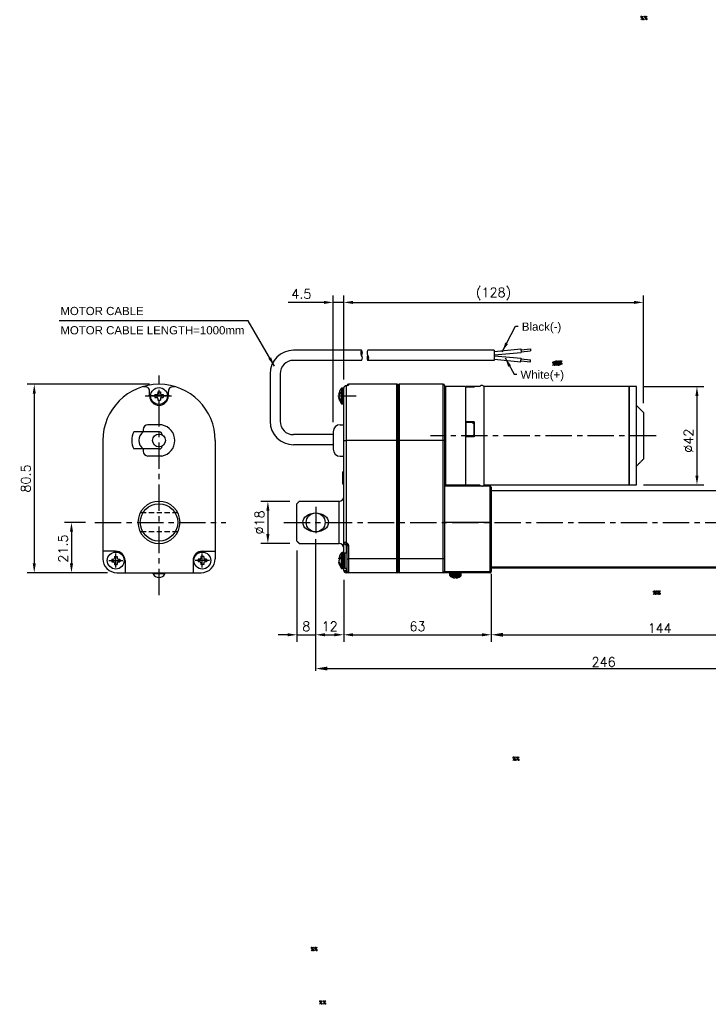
# Model space of a CAD drawing. Extents: x -100 to 416, y -103 to 357.
# Tile 1 of 2: x -100 to 194, y -103 to 317. Entities that reach past the tile are written whole.
import ezdxf

# ---------------------------------------------------------------- set-up
doc = ezdxf.new("R2010")
doc.units = 0
doc.header["$LTSCALE"] = 9
doc.header["$MEASUREMENT"] = 0
doc.header["$PDMODE"] = 3
for name, pattern in [('CENTER', [2, 1.25, -0.25, 0.25, -0.25]), ('HIDDEN', [0.375, 0.25, -0.125]), ('SLD-實線', [0])]:
    doc.linetypes.add(name, pattern=pattern)
doc.layers.get('0').update_dxf_attribs({"linetype": 'CONTINUOUS'})
doc.layers.get('DEFPOINTS').update_dxf_attribs({"linetype": 'CONTINUOUS'})
for name, color, linetype in [('CE', 2, 'CENTER'), ('DIM', 4, 'CONTINUOUS'), ('DIM0', 4, 'CONTINUOUS'), ('HID', 1, 'HIDDEN')]:
    doc.layers.add(name, color=color, linetype=linetype)
doc.styles.get("Standard").update_dxf_attribs({"font": 'txt.shx'})
doc.dimstyles.new('FU-2D', dxfattribs={"dimtxt": 2, "dimasz": 2, "dimexe": 1.5, "dimexo": 1, "dimgap": 0.8, "dimtad": 1, "dimdec": 3, "dimtxsty": 'STANDARD', "dimblk1": 'OPEN', "dimblk2": 'OPEN', "dimsah": 1, "dimcen": -1.5, "dimclrd": 256, "dimclre": 256, "dimclrt": 256, "dimazin": 3, "dimtp": 0.3, "dimtfac": 0.8, "dimtmove": 0, "dimatfit": 3, "dimtolj": 1})
doc.dimstyles.get("Standard").update_dxf_attribs({"dimtxt": 3, "dimasz": 2, "dimexe": 1, "dimexo": 1, "dimgap": 0.8, "dimtad": 1, "dimtxsty": 'STANDARD', "dimblk1": 'CLOSED', "dimblk2": 'CLOSED', "dimsah": 1, "dimcen": 1, "dimclrd": 256, "dimclre": 256, "dimclrt": 256, "dimazin": 3, "dimtp": 0.3, "dimtfac": 0.8, "dimtmove": 0, "dimatfit": 3, "dimtolj": 1})
doc.dimstyles.new('STANDARD$0', dxfattribs={"dimtxt": 3, "dimasz": 2, "dimexe": 1, "dimexo": 1, "dimgap": 0.8, "dimtad": 1, "dimtxsty": 'STANDARD', "dimblk1": 'CLOSED', "dimblk2": 'CLOSED', "dimsah": 1, "dimcen": 1, "dimclrd": 256, "dimclre": 256, "dimclrt": 256, "dimazin": 3, "dimtp": 0.3, "dimtfac": 0.8, "dimtmove": 0, "dimatfit": 3, "dimtolj": 1})

# ---------------------------------------------------------------- blocks, each defined once
blk = doc.blocks.new('*D4')
at = {"layer": 'DEFPOINTS', "color": 0}
for p in [(166.31, 196.58), (38.31, 159.6), (166.31, 149.6)]:
    blk.add_point(p, dxfattribs=at)
at = {"layer": 'DIM'}
for p, q in [((38.31, 163.6), (38.31, 199.58)), ((166.31, 153.6), (166.31, 199.58)), ((42.31, 196.58), (162.31, 196.58))]:
    blk.add_line(p, q, dxfattribs=at)
for points in [[(42.31, 197.24), (42.31, 195.91), (38.31, 196.58)], [(162.31, 197.24), (162.31, 195.91), (166.31, 196.58)]]:
    blk.add_solid(points, dxfattribs=at)
at = {"layer": 'DIM', "insert": (102.31, 200.18), "char_height": 4, "attachment_point": 5}
blk.add_mtext('\\A1;(128)', dxfattribs=at)
blk = doc.blocks.new('_CLOSED')
at = {"color": 0, "linetype": 'BYBLOCK'}
for p, q in [((-1, 0.17), (0, 0)), ((-1, 0.17), (-1, -0.17)), ((0, 0), (-1, -0.17)), ((0, 0), (-1, 0))]:
    blk.add_line(p, q, dxfattribs=at)
blk = doc.blocks.new('*D7')
at = {"layer": 'DEFPOINTS', "color": 0}
for p in [(19.31, 111.6), (5.9, 93.6), (19.31, 93.6)]:
    blk.add_point(p, dxfattribs=at)
at = {"layer": 'DIM'}
for p, q in [((15.31, 111.6), (2.9, 111.6)), ((5.9, 107.6), (5.9, 97.6)), ((15.31, 93.6), (2.9, 93.6))]:
    blk.add_line(p, q, dxfattribs=at)
for points in [[(5.23, 107.6), (6.56, 107.6), (5.9, 111.6)], [(5.23, 97.6), (6.56, 97.6), (5.9, 93.6)]]:
    blk.add_solid(points, dxfattribs=at)
at = {"layer": 'DIM', "insert": (2.3, 102.57), "char_height": 4, "attachment_point": 5, "rotation": 90}
blk.add_mtext('\\A1;%%c18', dxfattribs=at)
blk = doc.blocks.new('*D8')
at = {"layer": 'DEFPOINTS', "color": 0}
for p in [(26.31, 96.4), (38.31, 82.1), (38.31, 54.61)]:
    blk.add_point(p, dxfattribs=at)
at = {"layer": 'DIM'}
for p, q in [((26.31, 92.4), (26.31, 51.61)), ((38.31, 78.1), (38.31, 51.61)), ((30.31, 54.61), (34.31, 54.61))]:
    blk.add_line(p, q, dxfattribs=at)
for points in [[(30.31, 55.28), (30.31, 53.94), (26.31, 54.61)], [(34.31, 55.28), (34.31, 53.94), (38.31, 54.61)]]:
    blk.add_solid(points, dxfattribs=at)
at = {"layer": 'DIM', "insert": (32.31, 58.21), "char_height": 4, "attachment_point": 5}
blk.add_mtext('\\A1;12', dxfattribs=at)
blk = doc.blocks.new('*D9')
at = {"layer": 'DEFPOINTS', "color": 0}
for p in [(18.31, 94.6), (26.31, 96.4), (26.31, 54.61)]:
    blk.add_point(p, dxfattribs=at)
at = {"layer": 'DIM'}
for p, q in [((18.31, 90.6), (18.31, 51.61)), ((26.31, 92.4), (26.31, 51.61)), ((14.31, 54.61), (10.31, 54.61)), ((18.31, 54.61), (26.31, 54.61)), ((30.31, 54.61), (34.31, 54.61))]:
    blk.add_line(p, q, dxfattribs=at)
for points in [[(14.31, 55.28), (14.31, 53.94), (18.31, 54.61)], [(30.31, 55.28), (30.31, 53.94), (26.31, 54.61)]]:
    blk.add_solid(points, dxfattribs=at)
at = {"layer": 'DIM', "insert": (22.31, 58.21), "char_height": 4, "attachment_point": 5}
blk.add_mtext('\\A1;8', dxfattribs=at)
blk = doc.blocks.new('*D10')
at = {"layer": 'DEFPOINTS', "color": 0}
for p in [(38.31, 82.1), (101.31, 81.6), (101.31, 54.61)]:
    blk.add_point(p, dxfattribs=at)
at = {"layer": 'DIM'}
for p, q in [((38.31, 78.1), (38.31, 51.61)), ((101.31, 77.6), (101.31, 51.61)), ((42.31, 54.61), (97.31, 54.61))]:
    blk.add_line(p, q, dxfattribs=at)
for points in [[(42.31, 55.28), (42.31, 53.94), (38.31, 54.61)], [(97.31, 55.28), (97.31, 53.94), (101.31, 54.61)]]:
    blk.add_solid(points, dxfattribs=at)
at = {"layer": 'DIM', "insert": (69.81, 58.21), "char_height": 4, "attachment_point": 5}
blk.add_mtext('\\A1;63', dxfattribs=at)
blk = doc.blocks.new('*D11')
at = {"layer": 'DEFPOINTS', "color": 0}
for p in [(33.81, 196.58), (38.31, 159.6), (33.81, 141.35)]:
    blk.add_point(p, dxfattribs=at)
at = {"layer": 'DIM'}
for p, q in [((33.81, 145.35), (33.81, 199.58)), ((38.31, 163.6), (38.31, 199.58)), ((29.81, 196.58), (14.61, 196.58)), ((38.31, 196.58), (33.81, 196.58)), ((42.31, 196.58), (46.31, 196.58))]:
    blk.add_line(p, q, dxfattribs=at)
for points in [[(29.81, 197.24), (29.81, 195.91), (33.81, 196.58)], [(42.31, 197.24), (42.31, 195.91), (38.31, 196.58)]]:
    blk.add_solid(points, dxfattribs=at)
at = {"layer": 'DIM', "insert": (20.21, 200.18), "char_height": 4, "attachment_point": 5}
blk.add_mtext('\\A1;4.5', dxfattribs=at)
blk = doc.blocks.new('*D16')
at = {"layer": 'DEFPOINTS', "color": 0}
for p in [(162.31, 160.6), (162.31, 118.6), (189.21, 118.6)]:
    blk.add_point(p, dxfattribs=at)
at = {"layer": 'DIM'}
for p, q in [((166.31, 160.6), (192.21, 160.6)), ((189.21, 156.6), (189.21, 122.6)), ((166.31, 118.6), (192.21, 118.6))]:
    blk.add_line(p, q, dxfattribs=at)
for points in [[(188.54, 156.6), (189.87, 156.6), (189.21, 160.6)], [(188.54, 122.6), (189.87, 122.6), (189.21, 118.6)]]:
    blk.add_solid(points, dxfattribs=at)
at = {"layer": 'DIM', "insert": (185.61, 137.49), "char_height": 4, "attachment_point": 5, "rotation": 90}
blk.add_mtext('\\A1;%%C42', dxfattribs=at)
blk = doc.blocks.new('*D22')
at = {"layer": 'DEFPOINTS', "color": 0}
for p in [(-68.01, 102.6), (-78.01, 81.1), (-58.61, 81.1)]:
    blk.add_point(p, dxfattribs=at)
at = {"layer": 'DIM'}
for p, q in [((-72.01, 102.6), (-81.01, 102.6)), ((-78.01, 98.6), (-78.01, 85.1)), ((-62.61, 81.1), (-81.01, 81.1))]:
    blk.add_line(p, q, dxfattribs=at)
for points in [[(-78.68, 98.6), (-77.35, 98.6), (-78.01, 102.6)], [(-78.68, 85.1), (-77.35, 85.1), (-78.01, 81.1)]]:
    blk.add_solid(points, dxfattribs=at)
at = {"layer": 'DIM', "insert": (-81.61, 91.42), "char_height": 4, "attachment_point": 5, "rotation": 90}
blk.add_mtext('\\A1;21.5', dxfattribs=at)
blk = doc.blocks.new('*D23')
at = {"layer": 'DEFPOINTS', "color": 0}
for p in [(-40.61, 161.6), (-93.91, 81.1), (-58.61, 81.1)]:
    blk.add_point(p, dxfattribs=at)
at = {"layer": 'DIM'}
for p, q in [((-44.61, 161.6), (-96.91, 161.6)), ((-93.91, 157.6), (-93.91, 85.1)), ((-62.61, 81.1), (-96.91, 81.1))]:
    blk.add_line(p, q, dxfattribs=at)
for points in [[(-94.57, 157.6), (-93.24, 157.6), (-93.91, 161.6)], [(-94.57, 85.1), (-93.24, 85.1), (-93.91, 81.1)]]:
    blk.add_solid(points, dxfattribs=at)
at = {"layer": 'DIM', "insert": (-97.51, 121.35), "char_height": 4, "attachment_point": 5, "rotation": 90}
blk.add_mtext('\\A1;80.5', dxfattribs=at)
blk = doc.blocks.new('*D28')
at = {"layer": 'DEFPOINTS', "color": 0}
for p in [(26.31, 96.4), (272.31, 91.44), (272.31, 40.18)]:
    blk.add_point(p, dxfattribs=at)
at = {"layer": 'DIM'}
for p, q in [((26.31, 95.4), (26.31, 39.18)), ((272.31, 90.44), (272.31, 39.18)), ((31.31, 40.18), (267.31, 40.18))]:
    blk.add_line(p, q, dxfattribs=at)
for points in [[(31.31, 41.02), (31.31, 39.35), (26.31, 40.18)], [(267.31, 41.02), (267.31, 39.35), (272.31, 40.18)]]:
    blk.add_solid(points, dxfattribs=at)
at = {"layer": 'DIM', "insert": (149.31, 42.98), "char_height": 4, "attachment_point": 5}
blk.add_mtext('\\A1;246', dxfattribs=at)
blk = doc.blocks.new('*D29')
at = {"layer": 'DEFPOINTS', "color": 0}
for p in [(245.31, 84.53), (101.31, 81.6), (245.31, 54.61)]:
    blk.add_point(p, dxfattribs=at)
at = {"layer": 'DIM'}
for p, q in [((101.31, 80.6), (101.31, 53.61)), ((245.31, 83.53), (245.31, 53.61)), ((106.31, 54.61), (240.31, 54.61))]:
    blk.add_line(p, q, dxfattribs=at)
for points in [[(106.31, 55.44), (106.31, 53.77), (101.31, 54.61)], [(240.31, 55.44), (240.31, 53.77), (245.31, 54.61)]]:
    blk.add_solid(points, dxfattribs=at)
at = {"layer": 'DIM', "insert": (173.31, 57.41), "char_height": 4, "attachment_point": 5}
blk.add_mtext('\\A1;144', dxfattribs=at)

msp = doc.modelspace()

# ---------------------------------------------------------------- linework, layer by layer
at = {"ltscale": 0.5}
for p, q in [((102.502, 175.667), (113.979, 176.685)), ((113.979, 176.685), (114.112, 175.191)), ((114.011, 176.33), (118.045, 176.687)), ((118.045, 176.687), (118.119, 175.851)), ((45.932, 176.109), (16.82, 176.109)), ((102.502, 176.109), (48.64, 176.109)), ((102.502, 176.109), (102.502, 171.809)), ((102.502, 174.161), (114.112, 175.191)), ((102.502, 173.782), (114.112, 172.753)), ((113.979, 171.258), (114.112, 172.753)), ((114.085, 175.493), (118.119, 175.851)), ((114.085, 172.45), (118.119, 172.093)), ((45.932, 171.809), (16.82, 171.809)), ((102.502, 171.809), (48.64, 171.809)), ((102.502, 172.276), (113.979, 171.258)), ((114.011, 171.613), (118.045, 171.256)), ((118.045, 171.256), (118.119, 172.093)), ((6.82, 166.109), (6.82, 145.793)), ((11.12, 166.109), (11.12, 145.793)), ((33.812, 140.093), (16.82, 140.093)), ((33.812, 135.793), (16.82, 135.793))]:
    msp.add_line(p, q, dxfattribs=at)
at = {"color": 7, "linetype": 'SLD-實線'}
for p, q in [((37.613, 160.001), (37.613, 153.201)), ((38.113, 160.001), (38.113, 153.201)), ((38.313, 137.601), (38.313, 159.951)), ((39.313, 160.923), (39.313, 160.951)), ((39.313, 160.923), (39.313, 137.601)), ((40.313, 161.601), (40.313, 161.238)), ((61.013, 161.601), (61.013, 137.601)), ((61.013, 137.601), (61.013, 161.601)), ((61.313, 137.601), (61.313, 161.601)), ((61.513, 137.601), (61.513, 161.101)), ((62.013, 161.601), (62.013, 137.601)), ((80.813, 137.601), (80.813, 161.601)), ((81.313, 161.101), (81.313, 137.601)), ((81.813, 160.601), (81.813, 118.601)), ((90.313, 160.601), (90.313, 129.101)), ((90.313, 160.348), (90.313, 145.531)), ((94.063, 160.348), (90.313, 160.348)), ((93.063, 160.356), (90.563, 160.356)), ((94.063, 160.506), (94.063, 160.348)), ((98.313, 139.601), (98.313, 160.601)), ((160.313, 118.601), (160.313, 160.601)), ((160.313, 160.601), (160.313, 118.601)), ((163.313, 118.601), (163.313, 160.601)), ((36.189, 157.304), (36.484, 157.297)), ((36.189, 155.897), (36.374, 155.902)), ((37.203, 159.787), (37.203, 153.415)), ((166.313, 149.601), (166.313, 134.601)), ((94.063, 145.531), (90.313, 145.531)), ((90.563, 145.266), (90.313, 145.266)), ((90.563, 145.482), (93.063, 145.482)), ((94.063, 145.266), (93.284, 145.266)), ((94.063, 145.205), (93.348, 145.205)), ((94.063, 145.531), (94.063, 139.087)), ((90.313, 139.087), (90.313, 118.601)), ((94.063, 139.087), (90.313, 139.087)), ((93.063, 139.137), (90.563, 139.137)), ((93.063, 139.087), (93.063, 139.137)), ((98.313, 118.601), (98.313, 139.601)), ((38.313, 94.101), (38.313, 137.601)), ((38.313, 137.601), (39.313, 137.601)), ((61.013, 137.601), (39.313, 137.601)), ((39.313, 137.601), (39.313, 94.101)), ((61.013, 137.601), (61.013, 87.101)), ((61.013, 137.601), (61.313, 137.601)), ((61.013, 87.101), (61.013, 137.601)), ((61.313, 87.101), (61.313, 137.601)), ((61.513, 137.601), (61.313, 137.601)), ((61.513, 87.101), (61.513, 137.601)), ((61.513, 137.601), (62.013, 137.601)), ((62.013, 137.601), (62.013, 87.101)), ((80.813, 137.601), (62.013, 137.601)), ((80.813, 87.101), (80.813, 137.601)), ((81.313, 137.601), (80.813, 137.601)), ((81.313, 137.601), (81.313, 87.101)), ((166.313, 134.601), (166.313, 129.601)), ((90.313, 129.101), (90.313, 118.601)), ((37.813, 124.149), (38.313, 124.149)), ((37.813, 124.149), (37.813, 124.015)), ((37.813, 124.015), (38.313, 124.015)), ((37.813, 123.867), (38.313, 123.867)), ((37.813, 123.081), (38.313, 123.081)), ((37.813, 123.081), (37.813, 119.124)), ((37.813, 119.124), (38.313, 119.124)), ((100.813, 102.601), (100.813, 118.101)), ((101.313, 117.601), (101.313, 102.601)), ((18.313, 102.601), (18.313, 110.601)), ((36.313, 102.601), (36.313, 111.601)), ((18.313, 94.601), (18.313, 102.601)), ((36.313, 93.601), (36.313, 102.601)), ((100.813, 102.601), (81.313, 102.601)), ((100.813, 81.601), (100.813, 102.601)), ((101.313, 102.601), (100.813, 102.601)), ((101.313, 102.601), (101.313, 81.601)), ((38.313, 94.101), (39.313, 94.101)), ((38.313, 89.659), (38.313, 94.101)), ((39.313, 93.101), (39.313, 94.101)), ((39.313, 93.101), (39.313, 89.501)), ((39.813, 92.687), (40.313, 92.687)), ((39.813, 87.101), (39.813, 92.687)), ((40.313, 92.687), (40.313, 87.101)), ((37.203, 89.487), (37.203, 83.115)), ((37.613, 89.701), (37.613, 82.901)), ((38.113, 89.701), (38.113, 82.901)), ((38.613, 89.201), (38.613, 83.401)), ((38.813, 89.501), (38.813, 83.101)), ((36.189, 86.999), (36.518, 86.991)), ((36.189, 85.604), (36.337, 85.608)), ((36.189, 85.602), (36.338, 85.606)), ((39.813, 81.601), (39.813, 87.101)), ((39.813, 87.101), (40.313, 87.101)), ((40.313, 87.101), (40.313, 81.101)), ((61.013, 87.101), (40.313, 87.101)), ((61.013, 87.101), (61.013, 81.101)), ((61.013, 87.101), (61.313, 87.101)), ((61.013, 81.101), (61.013, 87.101)), ((61.313, 81.101), (61.313, 87.101)), ((61.513, 87.101), (61.313, 87.101)), ((61.513, 81.601), (61.513, 87.101)), ((62.013, 87.101), (61.513, 87.101)), ((62.013, 87.101), (62.013, 81.101)), ((80.813, 87.101), (62.013, 87.101)), ((80.813, 81.101), (80.813, 87.101)), ((81.313, 87.101), (80.813, 87.101)), ((81.313, 87.101), (81.313, 81.601)), ((38.313, 82.101), (38.313, 82.943)), ((38.313, 82.101), (39.313, 82.101)), ((39.313, 83.101), (39.313, 82.101)), ((39.313, 81.101), (39.313, 82.101)), ((39.313, 82.101), (39.813, 82.101)), ((61.013, 81.101), (40.313, 81.101)), ((61.013, 81.101), (61.313, 81.101)), ((61.513, 83.101), (61.313, 83.101)), ((80.813, 81.101), (62.013, 81.101)), ((100.813, 81.101), (80.813, 81.101)), ((81.313, 81.601), (100.813, 81.601)), ((83.513, 80.601), (88.513, 80.601)), ((83.513, 80.101), (88.513, 80.101)), ((100.813, 81.601), (101.313, 81.601)), ((100.813, 81.601), (100.813, 81.101)), ((101.313, 83.601), (240.313, 83.601)), ((240.313, 83.101), (101.313, 83.101)), ((83.707, 79.705), (88.318, 79.705)), ((86.37, 78.815), (86.361, 79.513)), ((86.617, 78.815), (86.602, 79.513))]:
    msp.add_line(p, q, dxfattribs=at)
at = {"color": 7}
for p, q in [((-44.607, 156.601), (-44.607, 158.572)), ((-42.335, 157.177), (-41.615, 157.177)), ((-42.335, 157.177), (-42.335, 156.025)), ((-42.335, 156.025), (-41.615, 156.025)), ((-41.183, 158.329), (-40.031, 158.329)), ((-41.183, 158.329), (-41.183, 157.609)), ((-40.031, 158.329), (-40.031, 157.609)), ((-39.599, 157.177), (-38.879, 157.177)), ((-39.599, 156.025), (-38.879, 156.025)), ((-38.879, 157.177), (-38.879, 156.025)), ((-36.607, 156.601), (-36.607, 158.572)), ((-41.183, 155.593), (-41.183, 154.873)), ((-41.183, 154.873), (-40.031, 154.873)), ((-40.031, 155.593), (-40.031, 154.873)), ((-39.357, 144.234), (-45.357, 144.234)), ((36.812, 144.351), (38.313, 144.351)), ((-40.357, 141.234), (-51.312, 141.234)), ((-47.357, 142.234), (-47.357, 141.234)), ((-39.357, 140.234), (-39.357, 140.05)), ((33.812, 141.351), (33.812, 133.851)), ((-64.607, 137.601), (-64.607, 87.101)), ((-39.357, 135.151), (-39.357, 134.968)), ((-16.606, 137.601), (-16.606, 87.101)), ((-40.357, 133.968), (-51.312, 133.968)), ((-47.357, 133.968), (-47.357, 132.968)), ((-39.357, 130.968), (-45.357, 130.968)), ((36.812, 130.851), (38.313, 130.851)), ((-59.142, 90.292), (-64.607, 90.292)), ((-22.071, 90.292), (-16.606, 90.292)), ((-60.835, 86.877), (-60.115, 86.877)), ((-60.835, 86.877), (-60.835, 85.725)), ((-60.835, 85.725), (-60.115, 85.725)), ((-59.683, 88.029), (-59.683, 87.309)), ((-59.683, 88.029), (-58.531, 88.029)), ((-59.683, 85.293), (-59.683, 84.573)), ((-59.683, 84.573), (-58.531, 84.573)), ((-58.531, 88.029), (-58.531, 87.309)), ((-58.531, 85.293), (-58.531, 84.573)), ((-58.099, 86.877), (-57.379, 86.877)), ((-58.099, 85.725), (-57.379, 85.725)), ((-57.379, 86.877), (-57.379, 85.725)), ((-55.142, 86.292), (-55.142, 81.101)), ((-26.071, 86.292), (-26.071, 81.101)), ((-23.115, 86.877), (-23.835, 86.877)), ((-23.835, 86.877), (-23.835, 85.725)), ((-23.115, 85.725), (-23.835, 85.725)), ((-21.531, 88.029), (-22.683, 88.029)), ((-22.683, 88.029), (-22.683, 87.309)), ((-22.683, 85.293), (-22.683, 84.573)), ((-21.531, 84.573), (-22.683, 84.573)), ((-21.531, 88.029), (-21.531, 87.309)), ((-21.531, 85.293), (-21.531, 84.573)), ((-20.379, 86.877), (-21.099, 86.877)), ((-20.379, 85.725), (-21.099, 85.725)), ((-20.379, 86.877), (-20.379, 85.725)), ((-58.607, 81.101), (-22.606, 81.101)), ((-43.107, 80.6), (-43.107, 81.1)), ((-38.107, 80.6), (-43.107, 80.6)), ((-38.107, 80.6), (-38.107, 81.1))]:
    msp.add_line(p, q, dxfattribs=at)
for centre, radius in [((-40.607, 156.601), 3.6), ((-40.607, 137.601), 2.75), ((-40.607, 102.601), 8), ((-59.107, 86.301), 3.6), ((-22.107, 86.301), 3.6)]:
    msp.add_circle(centre, radius, dxfattribs=at)
at = {"color": 7, "linetype": 'SLD-實線'}
msp.add_circle((26.313, 102.601), 4.05, dxfattribs=at)
at = {"ltscale": 0.5}
for centre, radius, start, end in [((16.82, 166.109), 10, 90, 180), ((47.457, 175.034), 1.866, 144.8193, 215.1807), ((44.407, 175.034), 1.866, 324.8193, 35.1807), ((44.407, 172.884), 1.866, 324.8193, 35.1807), ((50.165, 175.034), 1.866, 144.8193, 215.1807), ((50.165, 172.884), 1.866, 144.8193, 215.1807), ((47.115, 172.884), 1.866, 324.8193, 35.1807), ((16.82, 166.109), 5.7, 90, 180), ((16.82, 145.793), 10, 180, 270), ((16.82, 145.793), 5.7, 180, 270)]:
    msp.add_arc(centre, radius, start, end, dxfattribs=at)
at = {"color": 7}
for centre, radius, start, end in [((-40.607, 137.601), 24, 0, 180), ((-46.607, 158.572), 2, 0, 109.47102), ((-34.607, 158.572), 2, 70.52898, 180), ((-40.607, 156.601), 4, 180, 0), ((-41.615, 157.609), 0.432, 270, 360), ((-41.615, 155.593), 0.432, 0, 90), ((-39.599, 157.609), 0.432, 180, 270), ((-39.599, 155.593), 0.432, 90, 180), ((-45.357, 142.234), 2, 90, 180), ((-40.607, 137.601), 6.75, 280.67193, 79.32807), ((36.812, 141.351), 3, 90, 180), ((-44.848, 137.601), 7.415, 150.66003, 209.33997), ((-44.848, 137.601), 4.415, 124.61929, 235.38071), ((-40.357, 140.234), 1, 0, 90), ((-40.357, 134.968), 1, 270, 0), ((-45.357, 132.968), 2, 180, 270), ((36.812, 133.851), 3, 180, 270), ((-40.607, 102.601), 9, 0, 180), ((-40.607, 102.601), 9, 180, 0), ((-59.142, 86.292), 4, 0, 90), ((-22.071, 86.292), 4, 90, 180), ((-58.607, 87.101), 6, 180, 270), ((-60.115, 87.309), 0.432, 270, 360), ((-60.115, 85.293), 0.432, 0, 90), ((-58.099, 87.309), 0.432, 180, 270), ((-58.099, 85.293), 0.432, 90, 180), ((-23.115, 87.309), 0.432, 270, 0), ((-23.115, 85.293), 0.432, 0, 90), ((-22.606, 87.101), 6, 270, 0), ((-21.099, 87.309), 0.432, 180, 270), ((-21.099, 85.293), 0.432, 90, 180), ((-40.607, 81.933), 2.833, 208.07249, 331.92751)]:
    msp.add_arc(centre, radius, start, end, dxfattribs=at)
at = {"color": 7, "linetype": 'SLD-實線'}
for centre, radius, start, end in [((37.613, 159.501), 0.5, 90, 145.0917), ((38.113, 159.501), 0.5, 66.41781, 90), ((39.313, 159.951), 1, 90, 180), ((39.299, 159.937), 0.986, 89.19092, 179.16725), ((39.313, 161.451), 0.5, 270, 279.63806), ((39.865, 160.775), 0.269, 78.50956, 103.65092), ((40.313, 161.101), 0.5, 90, 180), ((40.312, 160.735), 0.503, 89.88086, 136.69647), ((62.013, 161.101), 0.5, 90, 180), ((80.813, 161.101), 0.5, 0, 90), ((81.813, 160.101), 0.5, 90, 180), ((97.313, 160.101), 1, 0, 150), ((42.205, 156.296), 6.1, 145.0917, 170.62781), ((42.205, 156.905), 6.1, 190.14826, 214.9083), ((37.613, 153.701), 0.5, 214.9083, 270), ((38.113, 153.701), 0.5, 270, 293.57818), ((81.813, 119.101), 0.5, 180, 270), ((97.313, 119.101), 1, 210, 0), ((100.813, 117.601), 0.5, 0, 90), ((36.313, 113.601), 2, 270, 0), ((36.313, 91.601), 2, 0, 90), ((39.313, 94.101), 1, 180, 270), ((39.313, 92.601), 0.5, 0, 90), ((42.205, 85.996), 6.1, 145.0917, 170.69111), ((37.613, 89.201), 0.5, 90, 145.0917), ((38.113, 89.201), 0.5, 0, 90), ((42.205, 86.605), 6.1, 190.7992, 214.9083), ((37.613, 83.401), 0.5, 214.9083, 270), ((38.113, 83.401), 0.5, 270, 0), ((39.313, 82.101), 1, 180, 270), ((40.313, 81.601), 0.5, 180, 270), ((62.013, 81.601), 0.5, 180, 270), ((80.813, 81.601), 0.5, 270, 0), ((84.013, 80.601), 0.5, 90, 180), ((84.013, 80.101), 0.5, 180, 232.31156), ((88.013, 80.601), 0.5, 0, 90), ((88.013, 80.101), 0.5, 307.68844, 0), ((100.813, 81.601), 0.5, 270, 0), ((87.436, 84.532), 6.1, 232.31156, 237.83439), ((84.589, 84.532), 6.1, 304.68091, 307.68844)]:
    msp.add_arc(centre, radius, start, end, dxfattribs=at)
msp.add_ellipse((26.313, 102.601), major_axis=(-5.5, 0), ratio=0.7363636, dxfattribs=at)
for points in [[(38.113, 160.001), (37.613, 160.001)], [(39.919, 161.038), (39.813, 161.014)], [(61.013, 161.601), (40.313, 161.601)], [(61.313, 161.601), (61.013, 161.601)], [(80.813, 161.601), (62.013, 161.601)], [(90.313, 160.601), (81.813, 160.601)], [(94.063, 160.601), (90.563, 160.601)], [(90.563, 160.356), (90.563, 160.601)], [(94.063, 160.485), (93.063, 160.356)], [(96.447, 160.601), (94.063, 160.601)], [(160.313, 160.601), (98.313, 160.601)], [(163.313, 160.601), (160.313, 160.601)], [(36.579, 157.538), (36.189, 156.552)], [(36.579, 154.775), (36.189, 155.897)], [(36.579, 158.28), (36.579, 157.538)], [(61.513, 159.601), (61.313, 159.601)], [(36.579, 155.421), (36.579, 154.775)], [(37.613, 153.201), (38.113, 153.201)], [(166.313, 149.601), (163.313, 152.601)], [(90.563, 143.601), (90.313, 143.601)], [(93.063, 145.482), (94.063, 144.508)], [(90.313, 142.905), (90.563, 142.905)], [(90.563, 140.526), (90.313, 140.526)], [(90.313, 139.621), (90.563, 139.621)], [(94.063, 140.146), (93.063, 139.137)], [(94.063, 139.87), (93.288, 139.087)], [(163.313, 126.601), (166.313, 129.601)], [(100.813, 118.101), (81.313, 118.101)], [(81.813, 118.601), (90.313, 118.601)], [(90.313, 118.601), (96.447, 118.601)], [(98.313, 118.601), (160.313, 118.601)], [(160.313, 118.601), (163.313, 118.601)], [(240.313, 116.101), (101.313, 116.101)], [(19.313, 111.601), (18.313, 110.601)], [(36.313, 111.601), (19.313, 111.601)], [(18.313, 94.601), (19.313, 93.601)], [(19.313, 93.601), (36.313, 93.601)], [(38.113, 89.701), (37.613, 89.701)], [(39.813, 89.501), (38.813, 89.501)], [(36.579, 87.112), (36.189, 86.204)], [(36.579, 84.416), (36.189, 85.602)], [(36.579, 87.896), (36.579, 87.112)], [(36.579, 85.01), (36.579, 84.416)], [(38.813, 88.301), (38.613, 88.301)], [(38.613, 84.301), (38.813, 84.301)], [(37.613, 82.901), (38.113, 82.901)], [(38.813, 83.101), (39.813, 83.101)], [(83.513, 80.601), (83.513, 80.101)], [(88.513, 80.101), (88.513, 80.601)], [(83.971, 79.513), (84.212, 79.513)], [(84.212, 79.513), (85.656, 78.815)], [(86.038, 79.513), (86.976, 79.513)], [(86.614, 78.933), (86.37, 78.815)], [(86.976, 79.513), (86.617, 78.815)]]:
    msp.add_open_spline(points, degree=1, dxfattribs=at)
for points, knots in [([(39.813, 161.014), (39.754, 161.003), (39.646, 160.981), (39.478, 160.951), (39.37, 160.933), (39.314, 160.923), (39.313, 160.923)], [0, 0, 0, 0, 0.37229308, 0.68111395, 0.99015451, 1, 1, 1, 1]), ([(39.313, 160.923), (39.313, 160.923), (39.341, 160.942), (39.371, 160.959), (39.401, 160.958), (39.404, 160.958)], [0, 0, 0, 0, 0.0240087, 0.9020133, 1, 1, 1, 1]), ([(39.848, 161.048), (39.807, 161.038), (39.682, 161.008), (39.515, 160.98), (39.403, 160.961)], [0, 0, 0, 0, 0.3314485, 1, 1, 1, 1]), ([(39.984, 161.093), (39.985, 161.093), (39.991, 161.097), (39.948, 161.077), (39.89, 161.055), (39.813, 161.041), (39.797, 161.038)], [0, 0, 0, 0, 0.0631413, 0.386528, 0.8719918, 1, 1, 1, 1]), ([(40.313, 161.238), (40.294, 161.207), (40.258, 161.146), (40.071, 161.077), (39.941, 161.044), (39.919, 161.038)], [0, 0, 0, 0, 0.4636281, 0.907345, 1, 1, 1, 1]), ([(36.189, 157.304), (36.223, 157.449), (36.301, 157.783), (36.478, 158.1), (36.579, 158.28)], [0, 0, 0, 0, 0.43238118, 1, 1, 1, 1]), ([(36.189, 156.552), (36.223, 156.385), (36.301, 155.999), (36.478, 155.631), (36.579, 155.421)], [0, 0, 0, 0, 0.4323801, 1, 1, 1, 1]), ([(90.563, 139.137), (90.563, 139.747), (90.563, 140.966), (90.563, 143.1), (90.563, 144.587), (90.563, 145.482)], [0, 0, 0, 0, 0.2846888, 0.5693781, 1, 1, 1, 1]), ([(94.063, 140.146), (94.063, 140.755), (94.063, 142.224), (94.063, 143.665), (94.063, 144.508)], [0, 0, 0, 0, 0.4149529, 1, 1, 1, 1]), ([(37.813, 124.015), (37.813, 124.005), (37.813, 123.986), (37.813, 123.903), (37.813, 123.867)], [0, 0, 0, 0, 0.5627736, 1, 1, 1, 1]), ([(37.813, 123.867), (37.813, 123.724), (37.813, 123.469), (37.813, 123.2), (37.813, 123.081)], [0, 0, 0, 0, 0.5575018, 1, 1, 1, 1]), ([(39.813, 92.687), (39.806, 92.761), (39.789, 92.927), (39.651, 93.25), (39.51, 93.559), (39.388, 93.887), (39.339, 94.027), (39.313, 94.099), (39.313, 94.101)], [0, 0, 0, 0, 0.1460816, 0.3261825, 0.722694, 0.8562681, 0.9958866, 1, 1, 1, 1]), ([(39.313, 94.101), (39.314, 94.1), (39.366, 94.063), (39.467, 93.992), (39.739, 93.789), (40.042, 93.503), (40.274, 93.074), (40.3, 92.814), (40.313, 92.687)], [0, 0, 0, 0, 0.00350869, 0.10484117, 0.20609577, 0.56878824, 0.78909883, 1, 1, 1, 1]), ([(36.189, 86.999), (36.223, 87.132), (36.301, 87.44), (36.478, 87.731), (36.579, 87.896)], [0, 0, 0, 0, 0.4323811, 1, 1, 1, 1]), ([(36.189, 86.204), (36.223, 86.028), (36.301, 85.62), (36.478, 85.231), (36.579, 85.01)], [0, 0, 0, 0, 0.4323809, 1, 1, 1, 1]), ([(39.313, 81.101), (39.313, 81.101), (39.339, 81.101), (39.388, 81.113), (39.51, 81.19), (39.651, 81.36), (39.789, 81.524), (39.806, 81.577), (39.813, 81.601)], [0, 0, 0, 0, 0.004114, 0.1437321, 0.2773067, 0.6738175, 0.8539188, 1, 1, 1, 1]), ([(40.313, 81.101), (40.3, 81.101), (40.274, 81.101), (40.042, 81.101), (39.739, 81.101), (39.467, 81.101), (39.366, 81.101), (39.314, 81.101), (39.313, 81.101)], [0, 0, 0, 0, 0.2109012, 0.4312114, 0.7939039, 0.8951588, 0.996491, 1, 1, 1, 1]), ([(85.409, 78.815), (85.197, 78.885), (84.689, 79.054), (84.235, 79.344), (83.971, 79.513)], [0, 0, 0, 0, 0.4171483, 1, 1, 1, 1]), ([(85.656, 78.815), (85.711, 78.885), (85.845, 79.054), (85.967, 79.344), (86.038, 79.513)], [0, 0, 0, 0, 0.4171483, 1, 1, 1, 1]), ([(86.37, 78.815), (86.314, 78.883), (86.207, 79.015), (86.109, 79.243), (86.062, 79.352)], [0, 0, 0, 0, 0.52204611, 1, 1, 1, 1]), ([(86.617, 78.815), (86.829, 78.885), (87.336, 79.054), (87.79, 79.344), (88.055, 79.513)], [0, 0, 0, 0, 0.4171484, 1, 1, 1, 1])]:
    msp.add_open_spline(points, degree=3, knots=knots, dxfattribs=at)
at = {"layer": 'CE'}
for p, q in [((-40.607, 71.536), (-40.607, 165.365)), ((-46.477, 156.601), (-35.302, 156.601)), ((-36.107, 156.601), (-45.107, 156.601)), ((35.714, 156.601), (43.621, 156.601)), ((171.758, 139.599), (75.374, 139.599)), ((26.313, 109.21), (26.313, 96.397)), ((-68.009, 102.601), (-12.02, 102.601)), ((12.664, 102.601), (285.063, 102.601)), ((-59.107, 83.301), (-59.107, 89.301)), ((-22.107, 83.301), (-22.107, 89.301)), ((-62.107, 86.301), (-56.107, 86.301)), ((-19.107, 86.301), (-25.107, 86.301))]:
    msp.add_line(p, q, dxfattribs=at)
at = {"layer": 'DEFPOINTS', "color": 7, "linetype": 'BYBLOCK'}
for p in [(-35.946, 160.057), (-40.607, 156.601), (-16.606, 90.292), (-16.606, 87.101), (-58.571, 81.101), (-55.142, 81.101), (-26.071, 81.101), (-22.606, 81.101)]:
    msp.add_point(p, dxfattribs=at)
at = {"layer": 'DIM'}
msp.add_line((-2.59, 188.741), (-83.334, 188.741), dxfattribs=at)
at = {"layer": 'HID'}
for p, q in [((-32.595, 106.651), (-48.618, 106.651)), ((-32.595, 98.551), (-48.618, 98.551))]:
    msp.add_line(p, q, dxfattribs=at)

# ---------------------------------------------------------------- texts
at = {"layer": 'DIM'}
for p in [(127.364, 169.671), (127.818, 169.822), (128.271, 169.973), (128.724, 170.125), (170.287, 71.745), (170.74, 71.896), (110.405, 0.947)]:
    msp.add_text('%%', height=1.5, dxfattribs=at).set_placement(p)
at = {"layer": 'DIM', "char_height": 3.5, "attachment_point": 1}
for s, insert in [('{\\fArial|b0|i0|c0|p34;MOTOR CABLE}', (-82.759, 194.659)), ('{\\fArial|b0|i0|c0|p34;MOTOR CABLE LENGTH=1000mm}', (-82.759, 186.422)), ('{\\fArial|b0|i0|c0|p34;Black(-)}', (114.404, 187.975)), ('{\\fArial|b0|i0|c0|p34;White(+)}', (113.818, 167.475))]:
    msp.add_mtext(s, dxfattribs=dict(at, insert=insert))
at = {"layer": 'DIM0'}
for p in [(165.015, 317.335), (24.127, -80.359), (27.75, -103.236)]:
    msp.add_text('%%', height=1.5, dxfattribs=at).set_placement(p)

# ---------------------------------------------------------------- dimensions: what is measured, and where the dimension line sits
at = {"layer": 'DIM'}
for base, p1, p2, override, picture, middle in [((33.812, 196.578), (38.312, 159.601), (33.812, 141.351), {"dimscale": 2, "dimtxt": 2, "dimexe": 1.5, "dimexo": 2, "dimsah": 0}, '*D11', (20.212, 196.578)), ((26.313, 54.609), (18.313, 94.601), (26.313, 96.397), {"dimscale": 2, "dimtxt": 2, "dimexe": 1.5, "dimexo": 2, "dimsah": 0}, '*D9', (22.313, 54.609)), ((272.313, 40.184), (26.313, 96.397), (272.313, 91.437), {"dimtxt": 4, "dimasz": 5, "dimsah": 0}, '*D28', (149.313, 40.184)), ((245.313, 54.606), (101.313, 81.601), (245.313, 84.532), {"dimtxt": 4, "dimasz": 5, "dimsah": 0}, '*D29', (173.313, 54.606)), ((101.313, 54.609), (38.313, 82.101), (101.313, 81.601), {"dimscale": 2, "dimtxt": 2, "dimexe": 1.5, "dimexo": 2, "dimsah": 0}, '*D10', (69.813, 54.609))]:
    dim = msp.add_linear_dim(base=base, p1=p1, p2=p2, dimstyle='STANDARD$0', override=override, dxfattribs=at)
    dim.commit()
    dim.dimension.update_dxf_attribs({"geometry": picture, "text_midpoint": middle, "dimtype": 160})
dim = msp.add_linear_dim(base=(166.313, 196.578), p1=(38.312, 159.601), p2=(166.313, 149.601), text='(<>)', dimstyle='STANDARD$0', override={"dimscale": 2, "dimtxt": 2, "dimexe": 1.5, "dimexo": 2, "dimsah": 0}, dxfattribs=at)
dim.commit()
dim.dimension.update_dxf_attribs({"geometry": '*D4', "text_midpoint": (102.313, 196.578), "dimtype": 160})
for base, p1, picture, middle in [((-93.908, 81.101), (-40.607, 161.601), '*D23', (-93.908, 121.351)), ((-78.014, 81.101), (-68.009, 102.601), '*D22', (-78.014, 91.422))]:
    dim = msp.add_linear_dim(base=base, p1=p1, p2=(-58.607, 81.101), angle=90, dimstyle='STANDARD$0', override={"dimscale": 2, "dimtxt": 2, "dimexe": 1.5, "dimexo": 2, "dimsah": 0}, dxfattribs=at)
    dim.commit()
    dim.dimension.update_dxf_attribs({"geometry": picture, "text_midpoint": middle, "dimtype": 160})
for base, p1, p2, text, picture, middle in [((189.208, 118.599), (162.312, 160.599), (162.312, 118.599), '%%C<>', '*D16', (189.208, 137.494)), ((5.898, 93.601), (19.313, 111.601), (19.313, 93.601), '%%c<>', '*D7', (5.898, 102.572))]:
    dim = msp.add_linear_dim(base=base, p1=p1, p2=p2, angle=90, text=text, dimstyle='STANDARD$0', override={"dimscale": 2, "dimtxt": 2, "dimexe": 1.5, "dimexo": 2, "dimsah": 0}, dxfattribs=at)
    dim.commit()
    dim.dimension.update_dxf_attribs({"geometry": picture, "text_midpoint": middle, "dimtype": 160})
dim = msp.add_linear_dim(base=(38.313, 54.609), p1=(26.313, 96.397), p2=(38.313, 82.101), dimstyle='STANDARD$0', override={"dimscale": 2, "dimtxt": 2, "dimexe": 1.5, "dimexo": 2, "dimsah": 0}, dxfattribs=at)
dim.commit()
dim.dimension.update_dxf_attribs({"geometry": '*D8', "text_midpoint": (32.313, 58.209)})

# ---------------------------------------------------------------- leaders
msp.add_leader([(8.694, 169.373), (-2.59, 188.741)], dimstyle='STANDARD', override={"dimscale": 2, "dimtxt": 2, "dimexe": 1.5, "dimexo": 2}, dxfattribs=at)
at = {"layer": 'DIM', "annotation_type": 0, "has_hookline": 1, "hookline_direction": 0}
for points, text_width in [([(106.042, 175.52), (111.619, 186.375), (112.804, 186.375)], 16.306), ([(107.237, 172.915), (111.099, 165.875), (112.218, 165.875)], 18.374)]:
    msp.add_leader(points, dimstyle='FU-2D', override={"dimscale": 2, "dimgap": 0.8, "dimtad": 0, "dimtp": 0, "dimtdec": 3}, dxfattribs=dict(at, text_width=text_width))

doc.saveas('drawing.dxf')
